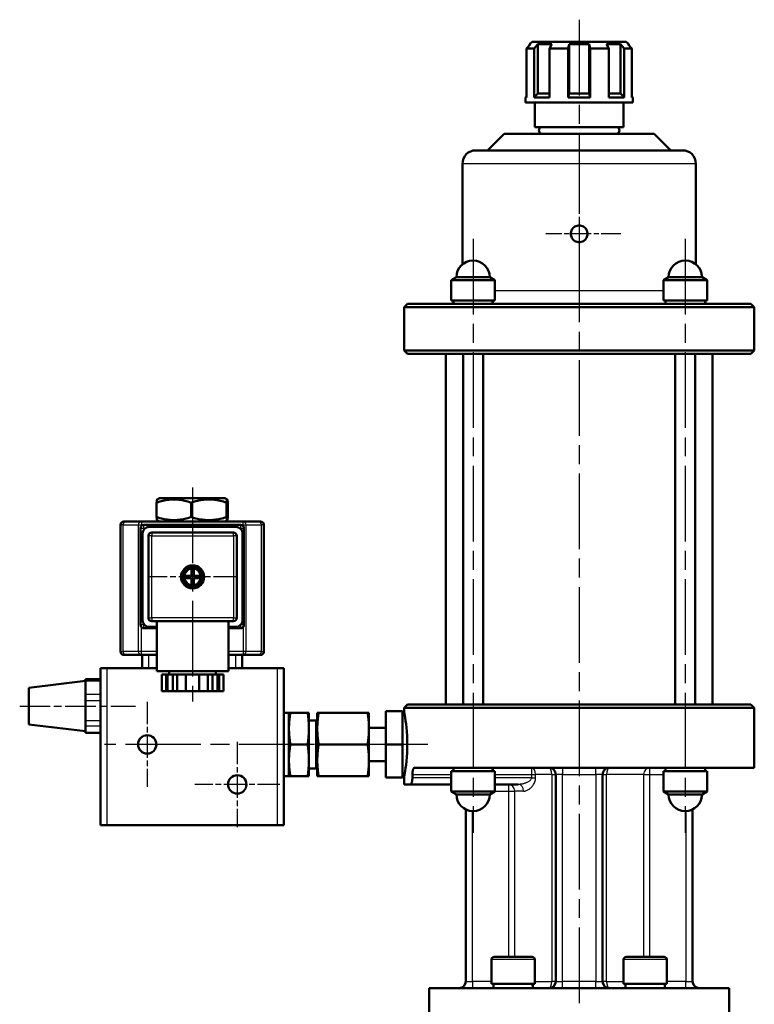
# Model space of a CAD drawing. Header units: millimetres. Extents: x 89 to 660, y 210 to 965.
# Tile 3 of 4: x 90 to 310, y 670 to 965. Entities that reach past the tile are written whole.
import ezdxf

# ---------------------------------------------------------------- set-up
doc = ezdxf.new("R2010")
doc.units = ezdxf.units.MM
doc.header["$LTSCALE"] = 4
doc.linetypes.add('CHAIN', pattern=[0.3543, 0.2362, -0.0295, 0.0591, -0.0295])
for name, color, linetype, lineweight in [('Mittellinie(DIN)', 4, 'CHAIN', 25), ('Mittelpunktmarkierung(DIN)', 4, 'CHAIN', 25), ('Sichtbare Kanten(DIN)', 7, 'Continuous', 50), ('Sichtbare tangentiale Kanten(DIN)', 3, 'Continuous', 25)]:
    doc.layers.add(name, color=color, linetype=linetype, lineweight=lineweight)

msp = doc.modelspace()

# ---------------------------------------------------------------- linework, layer by layer
at = {"layer": 'Mittellinie(DIN)', "linetype": 'CHAIN', "ltscale": 23.990969}
for p, q in [((257.81, 965.47), (257.81, 479.31)), ((225.99, 899.81), (225.99, 721.81)), ((289.63, 899.81), (289.63, 721.81))]:
    msp.add_line(p, q, dxfattribs=at)
at = {"layer": 'Mittellinie(DIN)', "linetype": 'CHAIN', "ltscale": 9.644278}
msp.add_line((90.1, 759.81), (124.82, 759.81), dxfattribs=at)
at = {"layer": 'Mittelpunktmarkierung(DIN)', "linetype": 'CHAIN', "ltscale": 6.944946}
msp.add_line((257.81, 913.81), (257.81, 888.81), dxfattribs=at)
at = {"layer": 'Mittelpunktmarkierung(DIN)', "linetype": 'CHAIN', "ltscale": 6.250442}
msp.add_line((270.31, 901.31), (247.81, 901.31), dxfattribs=at)
at = {"layer": 'Mittelpunktmarkierung(DIN)', "linetype": 'CHAIN', "ltscale": 23.990969}
for p, q in [((141.92, 825.32), (141.92, 761.19)), ((212.45, 748.31), (115.57, 748.31))]:
    msp.add_line(p, q, dxfattribs=at)
at = {"layer": 'Mittelpunktmarkierung(DIN)', "linetype": 'CHAIN', "ltscale": 7.333869}
msp.add_line((155.12, 798.51), (128.72, 798.51), dxfattribs=at)
at = {"layer": 'Mittelpunktmarkierung(DIN)', "linetype": 'CHAIN', "ltscale": 7.083847}
for p, q in [((128.32, 761.06), (128.32, 735.56)), ((155.32, 749.06), (155.32, 723.56)), ((168.07, 736.31), (142.57, 736.31))]:
    msp.add_line(p, q, dxfattribs=at)
at = {"layer": 'Sichtbare Kanten(DIN)'}
for p, q in [((243.27, 958.11), (242.04, 956.86)), ((242.04, 956.86), (242.04, 942.11)), ((244.36, 956.86), (242.04, 956.86)), ((243.71, 958.86), (242.96, 958.11)), ((243.27, 958.11), (242.96, 958.11)), ((242.96, 958.11), (242.96, 957.8)), ((243.71, 958.86), (271.91, 958.86)), ((244.36, 956.86), (245.41, 958.11)), ((244.36, 942.11), (244.36, 956.86)), ((245.41, 958.11), (245.41, 943.36)), ((249.65, 958.11), (245.41, 958.11)), ((249.65, 958.11), (248.96, 956.86)), ((248.96, 956.86), (248.96, 942.11)), ((254.56, 956.86), (248.96, 956.86)), ((254.56, 956.86), (254.81, 958.11)), ((254.56, 942.11), (254.56, 956.86)), ((254.81, 958.11), (254.81, 943.36)), ((260.81, 958.11), (254.81, 958.11)), ((260.81, 958.11), (260.81, 943.36)), ((260.81, 958.11), (261.06, 956.86)), ((261.06, 956.86), (261.06, 942.11)), ((266.66, 956.86), (261.06, 956.86)), ((266.66, 956.86), (265.98, 958.11)), ((270.22, 958.11), (265.98, 958.11)), ((266.66, 942.11), (266.66, 956.86)), ((270.22, 958.11), (270.22, 943.36)), ((270.22, 958.11), (271.26, 956.86)), ((271.26, 956.86), (271.26, 942.11)), ((273.58, 956.86), (271.26, 956.86)), ((271.91, 958.86), (272.66, 958.11)), ((273.58, 956.86), (272.36, 958.11)), ((272.66, 958.11), (272.36, 958.11)), ((272.66, 958.11), (272.66, 957.8)), ((273.58, 942.11), (273.58, 956.86)), ((242.04, 942.44), (241.71, 942.11)), ((242.04, 942.11), (241.71, 942.11)), ((241.71, 940.66), (241.71, 942.11)), ((245.41, 943.36), (244.36, 942.11)), ((248.96, 942.11), (244.36, 942.11)), ((245.41, 943.36), (248.96, 943.36)), ((254.81, 943.36), (254.56, 942.11)), ((261.06, 942.11), (254.56, 942.11)), ((254.81, 943.36), (260.81, 943.36)), ((261.06, 942.11), (260.81, 943.36)), ((266.66, 943.36), (270.22, 943.36)), ((271.26, 942.11), (266.66, 942.11)), ((271.26, 942.11), (270.22, 943.36)), ((273.58, 942.44), (273.91, 942.11)), ((273.91, 942.11), (273.58, 942.11)), ((273.91, 940.66), (273.91, 942.11)), ((273.91, 940.66), (241.71, 940.66)), ((244.51, 933.31), (244.51, 940.66)), ((271.11, 933.31), (271.11, 940.66)), ((271.11, 933.31), (244.51, 933.31)), ((235.31, 931.31), (230.31, 926.31)), ((235.31, 931.31), (280.31, 931.31)), ((280.31, 931.31), (285.31, 926.31)), ((226.81, 926.31), (288.81, 926.31)), ((222.81, 892.17), (222.81, 922.31)), ((292.81, 892.17), (292.81, 922.31)), ((220.99, 888.31), (219.49, 887.45)), ((220.99, 888.31), (230.99, 888.31)), ((230.99, 888.31), (232.49, 887.45)), ((284.63, 888.31), (283.13, 887.45)), ((284.63, 888.31), (294.63, 888.31)), ((294.63, 888.31), (296.13, 887.45)), ((232.49, 887.45), (219.49, 887.45)), ((219.49, 887.45), (219.49, 881.31)), ((232.49, 887.45), (232.49, 881.31)), ((296.13, 887.45), (283.13, 887.45)), ((283.13, 887.45), (283.13, 881.31)), ((296.13, 887.45), (296.13, 881.31)), ((206.31, 880.31), (205.31, 879.31)), ((310.31, 879.31), (205.31, 879.31)), ((205.31, 866.31), (205.31, 879.31)), ((206.31, 880.31), (309.31, 880.31)), ((232.49, 881.31), (219.49, 881.31)), ((220.09, 880.31), (220.09, 881.31)), ((231.89, 880.74), (231.89, 881.31)), ((296.13, 881.31), (283.13, 881.31)), ((283.73, 880.31), (283.73, 881.31)), ((295.53, 880.31), (295.53, 881.31)), ((309.31, 880.31), (310.31, 879.31)), ((310.31, 866.31), (310.31, 879.31)), ((205.31, 866.31), (310.31, 866.31)), ((206.31, 865.31), (205.31, 866.31)), ((309.31, 865.31), (206.31, 865.31)), ((217.81, 760.31), (217.81, 865.31)), ((222.99, 865.31), (222.99, 760.31)), ((228.99, 865.31), (228.99, 760.31)), ((286.63, 865.31), (286.63, 760.31)), ((292.63, 865.31), (292.63, 760.31)), ((297.81, 760.31), (297.81, 865.31)), ((309.31, 865.31), (310.31, 866.31)), ((131.15, 816.44), (131.15, 820.78)), ((132, 822.11), (131.31, 821.72)), ((151.64, 822.11), (132, 822.11)), ((141.47, 816.44), (141.47, 820.78)), ((151.64, 822.11), (152.32, 821.72)), ((152.14, 816.44), (152.14, 820.78)), ((152.49, 816.44), (152.49, 820.78)), ((121.32, 815.11), (122.04, 815.11)), ((126.58, 815.11), (122.04, 815.11)), ((157.05, 815.11), (126.58, 815.11)), ((132, 815.11), (131.31, 815.51)), ((151.64, 815.11), (152.32, 815.51)), ((161.59, 815.11), (157.05, 815.11)), ((161.59, 815.11), (162.32, 815.11)), ((120.32, 776.11), (120.32, 814.11)), ((126.32, 784.11), (126.32, 813.11)), ((126.92, 811.51), (126.92, 785.51)), ((127.32, 814.11), (156.32, 814.11)), ((154.92, 813.51), (128.92, 813.51)), ((154.17, 811.76), (129.67, 811.76)), ((156.92, 785.51), (156.92, 811.51)), ((157.32, 813.11), (157.32, 784.11)), ((163.32, 776.11), (163.32, 814.11)), ((128.67, 810.76), (128.67, 786.26)), ((155.17, 786.26), (155.17, 810.76)), ((141.57, 800.84), (141.57, 801.24)), ((141.57, 798.86), (141.57, 800.84)), ((142.27, 801.24), (142.27, 800.84)), ((142.27, 800.84), (142.27, 798.86)), ((139.19, 798.86), (139.59, 798.86)), ((139.59, 798.16), (139.19, 798.16)), ((139.59, 798.86), (141.57, 798.86)), ((141.57, 798.16), (139.59, 798.16)), ((141.57, 796.19), (141.57, 798.16)), ((142.27, 798.86), (144.24, 798.86)), ((142.27, 798.16), (142.27, 796.19)), ((144.24, 798.16), (142.27, 798.16)), ((144.24, 798.86), (144.64, 798.86)), ((144.64, 798.16), (144.24, 798.16)), ((141.57, 795.79), (141.57, 796.19)), ((142.27, 796.19), (142.27, 795.79)), ((129.67, 785.26), (141.92, 785.26)), ((131.17, 785.26), (131.17, 770.26)), ((141.92, 785.26), (154.17, 785.26)), ((152.67, 785.26), (152.67, 770.26)), ((131.17, 783.11), (127.32, 783.11)), ((128.92, 783.51), (131.17, 783.51)), ((152.67, 783.51), (154.92, 783.51)), ((156.32, 783.11), (152.67, 783.11)), ((122.04, 775.11), (121.32, 775.11)), ((122.04, 775.11), (126.58, 775.11)), ((126.58, 775.11), (131.17, 775.11)), ((126.82, 775.11), (126.82, 771.11)), ((152.67, 775.11), (157.05, 775.11)), ((156.82, 771.11), (156.82, 775.11)), ((157.05, 775.11), (161.59, 775.11)), ((162.32, 775.11), (161.59, 775.11)), ((114.32, 771.11), (116.32, 771.11)), ((114.32, 771.11), (114.32, 724.11)), ((131.17, 771.11), (116.32, 771.11)), ((131.17, 771.11), (128.82, 771.11)), ((152.67, 770.26), (131.17, 770.26)), ((134.92, 770.26), (134.92, 769.26)), ((148.92, 770.26), (148.92, 769.26)), ((167.32, 771.11), (152.67, 771.11)), ((154.82, 771.11), (152.67, 771.11)), ((167.32, 771.11), (169.32, 771.11)), ((169.32, 724.11), (169.32, 771.11)), ((92.82, 765.31), (109.82, 767.31)), ((109.82, 767.39), (109.82, 767.89)), ((114.32, 767.89), (109.82, 767.89)), ((109.82, 766.3), (109.82, 767.39)), ((133.99, 769.26), (132.68, 769.26)), ((132.68, 769.26), (132.68, 764.26)), ((134.42, 769.26), (133.99, 769.26)), ((133.99, 764.26), (133.99, 769.26)), ((135.99, 769.26), (134.42, 769.26)), ((134.42, 764.26), (134.42, 769.26)), ((137.3, 769.26), (135.99, 769.26)), ((135.99, 769.26), (135.99, 764.26)), ((139.92, 769.26), (137.3, 769.26)), ((137.3, 769.26), (137.3, 764.26)), ((143.92, 769.26), (139.92, 769.26)), ((139.92, 764.26), (139.92, 769.26)), ((146.54, 769.26), (143.92, 769.26)), ((143.92, 769.26), (143.92, 764.26)), ((147.85, 769.26), (146.54, 769.26)), ((146.54, 769.26), (146.54, 764.26)), ((149.41, 769.26), (147.85, 769.26)), ((147.85, 764.26), (147.85, 769.26)), ((149.85, 769.26), (149.41, 769.26)), ((149.41, 764.26), (149.41, 769.26)), ((151.15, 769.26), (149.85, 769.26)), ((149.85, 769.26), (149.85, 764.26)), ((151.15, 769.26), (151.15, 764.26)), ((92.82, 765.31), (92.82, 754.31)), ((109.82, 766.3), (109.82, 764.4)), ((109.82, 763.31), (109.82, 764.4)), ((132.68, 764.26), (133.99, 764.26)), ((134.42, 764.26), (133.99, 764.26)), ((135.99, 764.26), (134.42, 764.26)), ((135.99, 764.26), (137.3, 764.26)), ((137.3, 764.26), (139.92, 764.26)), ((143.92, 764.26), (139.92, 764.26)), ((143.92, 764.26), (146.54, 764.26)), ((146.54, 764.26), (147.85, 764.26)), ((149.41, 764.26), (147.85, 764.26)), ((149.85, 764.26), (149.41, 764.26)), ((149.85, 764.26), (151.15, 764.26)), ((109.82, 761.42), (109.82, 763.31)), ((109.82, 759.79), (109.82, 761.42)), ((109.82, 759.79), (109.82, 756.97)), ((204.81, 758.27), (199.81, 758.27)), ((199.81, 748.31), (199.81, 758.27)), ((204.81, 758.27), (204.81, 748.31)), ((206.31, 760.31), (205.31, 759.31)), ((310.31, 759.31), (205.31, 759.31)), ((205.31, 758.31), (205.31, 759.31)), ((206.31, 760.31), (309.31, 760.31)), ((309.31, 760.31), (310.31, 759.31)), ((310.31, 741.31), (310.31, 759.31)), ((109.82, 755.34), (109.82, 756.97)), ((109.82, 753.84), (109.82, 755.34)), ((170.81, 757.81), (169.38, 757.81)), ((171.21, 757.81), (170.81, 757.81)), ((170.81, 738.81), (170.81, 757.81)), ((170.81, 757.81), (170.81, 757.81)), ((171.21, 757.81), (176.42, 757.81)), ((176.81, 757.81), (176.42, 757.81)), ((176.81, 738.81), (176.81, 757.81)), ((176.81, 757.81), (176.81, 757.81)), ((179, 755.5), (176.81, 755.5)), ((179, 755.5), (179.31, 755.81)), ((179, 741.13), (179, 755.5)), ((179.7, 757.81), (179.31, 757.81)), ((179.31, 753.18), (179.31, 757.81)), ((194.42, 757.81), (179.7, 757.81)), ((194.81, 757.81), (194.42, 757.81)), ((194.81, 753.18), (194.81, 757.81)), ((205.4, 757.81), (204.81, 757.81)), ((92.82, 754.31), (109.82, 752.31)), ((109.82, 753.31), (109.82, 753.84)), ((109.82, 753.31), (109.82, 752.38)), ((109.82, 751.85), (109.82, 752.38)), ((179.31, 752.95), (179.31, 753.18)), ((179.31, 743.68), (179.31, 752.95)), ((199.81, 753.31), (194.81, 753.31)), ((194.81, 753.18), (194.81, 752.95)), ((194.81, 743.68), (194.81, 752.95)), ((109.82, 751.74), (109.82, 751.85)), ((109.82, 751.74), (114.32, 751.74)), ((171.21, 748.31), (176.42, 748.31)), ((194.42, 748.31), (179.7, 748.31)), ((199.81, 748.31), (204.81, 748.31)), ((199.81, 738.35), (199.81, 748.31)), ((204.81, 748.31), (204.81, 738.35)), ((179.31, 743.45), (179.31, 743.68)), ((194.81, 743.68), (194.81, 743.45)), ((179, 741.13), (176.81, 741.13)), ((179, 741.13), (179.31, 740.81)), ((179.31, 738.81), (179.31, 743.45)), ((194.81, 738.81), (194.81, 743.45)), ((199.81, 743.31), (194.81, 743.31)), ((208.49, 741.31), (310.31, 741.31)), ((220.09, 740.31), (220.09, 741.31)), ((231.89, 740.46), (231.89, 741.31)), ((283.73, 740.31), (283.73, 741.31)), ((295.53, 740.31), (295.53, 741.31)), ((170.81, 738.81), (169.38, 738.81)), ((170.81, 738.81), (171.21, 738.81)), ((170.81, 738.81), (170.81, 738.81)), ((171.21, 738.81), (176.42, 738.81)), ((176.42, 738.81), (176.81, 738.81)), ((176.81, 738.81), (176.81, 738.81)), ((179.31, 738.81), (179.7, 738.81)), ((194.42, 738.81), (179.7, 738.81)), ((194.42, 738.81), (194.81, 738.81)), ((199.81, 738.35), (204.81, 738.35)), ((205.4, 738.81), (204.81, 738.81)), ((205.31, 736.31), (205.31, 738.31)), ((207.81, 739.31), (207.81, 738.31)), ((219.49, 740.31), (232.49, 740.31)), ((219.49, 734.18), (219.49, 740.31)), ((232.49, 734.18), (232.49, 740.31)), ((250.81, 739.31), (250.81, 677.31)), ((264.81, 677.31), (264.81, 739.31)), ((283.13, 740.31), (296.13, 740.31)), ((283.13, 734.18), (283.13, 740.31)), ((296.13, 734.18), (296.13, 740.31)), ((207.21, 736.31), (205.31, 736.31)), ((207.21, 736.31), (219.49, 736.31)), ((232.49, 736.31), (239.56, 736.31)), ((219.49, 734.18), (232.49, 734.18)), ((220.99, 733.31), (219.49, 734.18)), ((230.99, 733.31), (220.99, 733.31)), ((230.99, 733.31), (232.49, 734.18)), ((283.13, 734.18), (296.13, 734.18)), ((284.63, 733.31), (283.13, 734.18)), ((294.63, 733.31), (284.63, 733.31)), ((294.63, 733.31), (296.13, 734.18)), ((223.81, 728.81), (223.81, 677.31)), ((291.81, 677.31), (291.81, 728.81)), ((116.32, 724.11), (114.32, 724.11)), ((167.32, 724.11), (116.32, 724.11)), ((169.32, 724.11), (167.32, 724.11)), ((232.31, 684.61), (243.71, 684.61)), ((271.91, 684.61), (283.31, 684.61)), ((231.51, 683.81), (231.51, 676.61)), ((244.51, 683.81), (244.51, 676.61)), ((271.11, 683.81), (271.11, 676.61)), ((284.11, 683.81), (284.11, 676.61)), ((231.51, 676.61), (244.51, 676.61)), ((232.11, 675.31), (232.11, 676.61)), ((243.91, 675.76), (243.91, 676.61)), ((271.11, 676.61), (284.11, 676.61)), ((271.71, 675.31), (271.71, 676.61)), ((283.51, 675.76), (283.51, 676.61)), ((212.81, 675.31), (302.81, 675.31)), ((212.81, 657.31), (212.81, 675.31)), ((302.81, 657.31), (302.81, 675.31))]:
    msp.add_line(p, q, dxfattribs=at)
at = {"layer": 'Sichtbare Kanten(DIN)', "flags": 128}
for points in [[(257.81, 898.81), (257.49, 898.83), (257.17, 898.9), (256.85, 899), (256.56, 899.15), (256.28, 899.33), (256.04, 899.55), (255.83, 899.79), (255.65, 900.06), (255.5, 900.36), (255.4, 900.67), (255.33, 900.99), (255.31, 901.31), (255.33, 901.63), (255.4, 901.95), (255.5, 902.27), (255.65, 902.57), (255.83, 902.84), (256.04, 903.08), (256.28, 903.29), (256.56, 903.48), (256.85, 903.62), (257.17, 903.73), (257.49, 903.79), (257.81, 903.81)], [(257.81, 903.81), (258.13, 903.79), (258.45, 903.73), (258.77, 903.62), (259.07, 903.48), (259.34, 903.29), (259.58, 903.08), (259.79, 902.84), (259.97, 902.57), (260.12, 902.27), (260.23, 901.95), (260.29, 901.63), (260.31, 901.31), (260.29, 900.99), (260.23, 900.67), (260.12, 900.36), (259.97, 900.06), (259.79, 899.79), (259.58, 899.55), (259.34, 899.33), (259.07, 899.15), (258.77, 899), (258.45, 898.9), (258.13, 898.83), (257.81, 898.81)], [(131.15, 820.78), (131.16, 820.86), (131.16, 820.93), (131.17, 821), (131.18, 821.07), (131.19, 821.13), (131.19, 821.19), (131.2, 821.25), (131.21, 821.3), (131.21, 821.35), (131.22, 821.39), (131.23, 821.44), (131.24, 821.47), (131.24, 821.51), (131.25, 821.54), (131.26, 821.57), (131.26, 821.6), (131.27, 821.63), (131.27, 821.65), (131.28, 821.67), (131.29, 821.68), (131.29, 821.7), (131.3, 821.71), (131.31, 821.71), (131.31, 821.72)], [(141.47, 820.78), (140.98, 820.94), (140.51, 821.08), (140.05, 821.21), (139.61, 821.32), (139.18, 821.42), (138.75, 821.5), (138.33, 821.57), (137.92, 821.62), (137.51, 821.67), (137.11, 821.7), (136.71, 821.71), (136.31, 821.72), (135.91, 821.71), (135.51, 821.7), (135.11, 821.67), (134.7, 821.62), (134.29, 821.57), (133.87, 821.5), (133.45, 821.42), (133.01, 821.32), (132.57, 821.21), (132.11, 821.08), (131.64, 820.94), (131.15, 820.78)], [(152.14, 820.78), (151.64, 820.94), (151.15, 821.08), (150.68, 821.21), (150.22, 821.32), (149.77, 821.42), (149.33, 821.5), (148.9, 821.57), (148.47, 821.62), (148.05, 821.67), (147.63, 821.7), (147.22, 821.71), (146.81, 821.72), (146.39, 821.71), (145.98, 821.7), (145.56, 821.67), (145.14, 821.62), (144.72, 821.57), (144.29, 821.5), (143.85, 821.42), (143.4, 821.32), (142.94, 821.21), (142.46, 821.08), (141.98, 820.94), (141.47, 820.78)], [(152.49, 820.78), (152.47, 820.94), (152.45, 821.08), (152.44, 821.21), (152.42, 821.32), (152.41, 821.42), (152.39, 821.5), (152.38, 821.57), (152.37, 821.62), (152.35, 821.67), (152.34, 821.7), (152.33, 821.71), (152.31, 821.72), (152.3, 821.71), (152.29, 821.7), (152.27, 821.67), (152.26, 821.62), (152.25, 821.57), (152.23, 821.5), (152.22, 821.42), (152.2, 821.32), (152.19, 821.21), (152.17, 821.08), (152.16, 820.94), (152.14, 820.78)], [(131.15, 816.44), (131.64, 816.28), (132.11, 816.14), (132.57, 816.02), (133.01, 815.91), (133.45, 815.81), (133.87, 815.73), (134.29, 815.66), (134.7, 815.6), (135.11, 815.56), (135.51, 815.53), (135.91, 815.51), (136.31, 815.51), (136.71, 815.51), (137.11, 815.53), (137.51, 815.56), (137.92, 815.6), (138.33, 815.66), (138.75, 815.73), (139.18, 815.81), (139.61, 815.91), (140.05, 816.02), (140.51, 816.14), (140.98, 816.28), (141.47, 816.44)], [(131.31, 815.51), (131.31, 815.51), (131.3, 815.52), (131.29, 815.53), (131.29, 815.54), (131.28, 815.56), (131.27, 815.58), (131.27, 815.6), (131.26, 815.63), (131.26, 815.65), (131.25, 815.68), (131.24, 815.72), (131.24, 815.75), (131.23, 815.79), (131.22, 815.83), (131.21, 815.88), (131.21, 815.93), (131.2, 815.98), (131.19, 816.04), (131.19, 816.09), (131.18, 816.16), (131.17, 816.22), (131.16, 816.29), (131.16, 816.37), (131.15, 816.44)], [(141.47, 816.44), (141.98, 816.28), (142.46, 816.14), (142.94, 816.02), (143.4, 815.91), (143.85, 815.81), (144.29, 815.73), (144.72, 815.66), (145.14, 815.6), (145.56, 815.56), (145.98, 815.53), (146.39, 815.51), (146.81, 815.51), (147.22, 815.51), (147.63, 815.53), (148.05, 815.56), (148.47, 815.6), (148.9, 815.66), (149.33, 815.73), (149.77, 815.81), (150.22, 815.91), (150.68, 816.02), (151.15, 816.14), (151.64, 816.28), (152.14, 816.44)], [(152.14, 816.44), (152.16, 816.28), (152.17, 816.14), (152.19, 816.02), (152.2, 815.91), (152.22, 815.81), (152.23, 815.73), (152.25, 815.66), (152.26, 815.6), (152.27, 815.56), (152.29, 815.53), (152.3, 815.51), (152.31, 815.51), (152.33, 815.51), (152.34, 815.53), (152.35, 815.56), (152.37, 815.6), (152.38, 815.66), (152.39, 815.73), (152.41, 815.81), (152.42, 815.91), (152.44, 816.02), (152.45, 816.14), (152.47, 816.28), (152.49, 816.44)], [(205.31, 758.31), (205.33, 758.23), (205.37, 757.98), (205.45, 757.55), (205.55, 756.96), (205.67, 756.23), (205.79, 755.38), (205.91, 754.42), (206.03, 753.33), (206.13, 752.14), (206.21, 750.88), (206.26, 749.59), (206.27, 748.31), (206.26, 747.03), (206.21, 745.74), (206.13, 744.48), (206.03, 743.29), (205.91, 742.2), (205.79, 741.24), (205.67, 740.4), (205.55, 739.67), (205.45, 739.08), (205.37, 738.65), (205.33, 738.4), (205.31, 738.31)], [(171.21, 748.31), (171.14, 748.76), (171.08, 749.2), (171.03, 749.62), (170.98, 750.03), (170.94, 750.43), (170.9, 750.82), (170.88, 751.2), (170.85, 751.58), (170.83, 751.96), (170.82, 752.33), (170.81, 752.7), (170.81, 753.06), (170.81, 753.43), (170.82, 753.8), (170.83, 754.17), (170.85, 754.55), (170.88, 754.92), (170.9, 755.31), (170.94, 755.7), (170.98, 756.1), (171.03, 756.51), (171.08, 756.93), (171.14, 757.36), (171.21, 757.81)], [(176.42, 757.81), (176.48, 757.36), (176.54, 756.93), (176.6, 756.51), (176.64, 756.1), (176.68, 755.7), (176.72, 755.31), (176.75, 754.92), (176.77, 754.55), (176.79, 754.17), (176.8, 753.8), (176.81, 753.43), (176.81, 753.06), (176.81, 752.7), (176.8, 752.33), (176.79, 751.96), (176.77, 751.58), (176.75, 751.2), (176.72, 750.82), (176.68, 750.43), (176.64, 750.03), (176.6, 749.62), (176.54, 749.2), (176.48, 748.76), (176.42, 748.31)], [(179.31, 753.18), (179.31, 753.37), (179.32, 753.55), (179.32, 753.74), (179.32, 753.92), (179.33, 754.11), (179.34, 754.29), (179.35, 754.48), (179.36, 754.67), (179.37, 754.85), (179.38, 755.04), (179.4, 755.23), (179.41, 755.42), (179.43, 755.61), (179.45, 755.8), (179.47, 755.99), (179.49, 756.19), (179.51, 756.38), (179.53, 756.58), (179.56, 756.78), (179.59, 756.98), (179.61, 757.19), (179.64, 757.39), (179.67, 757.6), (179.7, 757.81)], [(194.42, 757.81), (194.45, 757.6), (194.48, 757.39), (194.51, 757.19), (194.54, 756.98), (194.56, 756.78), (194.59, 756.58), (194.61, 756.38), (194.63, 756.19), (194.66, 755.99), (194.67, 755.8), (194.69, 755.61), (194.71, 755.42), (194.72, 755.23), (194.74, 755.04), (194.75, 754.85), (194.76, 754.67), (194.77, 754.48), (194.78, 754.29), (194.79, 754.11), (194.8, 753.92), (194.8, 753.74), (194.81, 753.55), (194.81, 753.37), (194.81, 753.18)], [(179.7, 748.31), (179.67, 748.53), (179.64, 748.73), (179.61, 748.94), (179.59, 749.14), (179.56, 749.35), (179.53, 749.55), (179.51, 749.74), (179.49, 749.94), (179.47, 750.13), (179.45, 750.33), (179.43, 750.52), (179.41, 750.71), (179.4, 750.9), (179.38, 751.09), (179.37, 751.27), (179.36, 751.46), (179.35, 751.65), (179.34, 751.83), (179.33, 752.02), (179.32, 752.2), (179.32, 752.39), (179.32, 752.57), (179.31, 752.76), (179.31, 752.95)], [(194.81, 752.95), (194.81, 752.76), (194.81, 752.57), (194.8, 752.39), (194.8, 752.2), (194.79, 752.02), (194.78, 751.83), (194.77, 751.65), (194.76, 751.46), (194.75, 751.27), (194.74, 751.09), (194.72, 750.9), (194.71, 750.71), (194.69, 750.52), (194.67, 750.33), (194.66, 750.13), (194.63, 749.94), (194.61, 749.74), (194.59, 749.55), (194.56, 749.35), (194.54, 749.14), (194.51, 748.94), (194.48, 748.73), (194.45, 748.53), (194.42, 748.31)], [(171.21, 738.81), (171.14, 739.26), (171.08, 739.7), (171.03, 740.12), (170.98, 740.53), (170.94, 740.93), (170.9, 741.32), (170.88, 741.7), (170.85, 742.08), (170.83, 742.46), (170.82, 742.83), (170.81, 743.2), (170.81, 743.56), (170.81, 743.93), (170.82, 744.3), (170.83, 744.67), (170.85, 745.04), (170.88, 745.42), (170.9, 745.81), (170.94, 746.2), (170.98, 746.6), (171.03, 747.01), (171.08, 747.43), (171.14, 747.86), (171.21, 748.31)], [(176.42, 748.31), (176.48, 747.86), (176.54, 747.43), (176.6, 747.01), (176.64, 746.6), (176.68, 746.2), (176.72, 745.81), (176.75, 745.42), (176.77, 745.04), (176.79, 744.67), (176.8, 744.3), (176.81, 743.93), (176.81, 743.56), (176.81, 743.2), (176.8, 742.83), (176.79, 742.46), (176.77, 742.08), (176.75, 741.7), (176.72, 741.32), (176.68, 740.93), (176.64, 740.53), (176.6, 740.12), (176.54, 739.7), (176.48, 739.26), (176.42, 738.81)], [(179.31, 743.68), (179.31, 743.87), (179.32, 744.05), (179.32, 744.24), (179.32, 744.42), (179.33, 744.61), (179.34, 744.79), (179.35, 744.98), (179.36, 745.17), (179.37, 745.35), (179.38, 745.54), (179.4, 745.73), (179.41, 745.92), (179.43, 746.11), (179.45, 746.3), (179.47, 746.49), (179.49, 746.69), (179.51, 746.88), (179.53, 747.08), (179.56, 747.28), (179.59, 747.48), (179.61, 747.69), (179.64, 747.89), (179.67, 748.1), (179.7, 748.31)], [(194.42, 748.31), (194.45, 748.1), (194.48, 747.89), (194.51, 747.69), (194.54, 747.48), (194.56, 747.28), (194.59, 747.08), (194.61, 746.88), (194.63, 746.69), (194.66, 746.49), (194.67, 746.3), (194.69, 746.11), (194.71, 745.92), (194.72, 745.73), (194.74, 745.54), (194.75, 745.35), (194.76, 745.17), (194.77, 744.98), (194.78, 744.79), (194.79, 744.61), (194.8, 744.42), (194.8, 744.24), (194.81, 744.05), (194.81, 743.87), (194.81, 743.68)], [(179.7, 738.81), (179.67, 739.03), (179.64, 739.23), (179.61, 739.44), (179.59, 739.64), (179.56, 739.85), (179.53, 740.05), (179.51, 740.24), (179.49, 740.44), (179.47, 740.63), (179.45, 740.83), (179.43, 741.02), (179.41, 741.21), (179.4, 741.4), (179.38, 741.59), (179.37, 741.77), (179.36, 741.96), (179.35, 742.15), (179.34, 742.33), (179.33, 742.52), (179.32, 742.7), (179.32, 742.89), (179.32, 743.07), (179.31, 743.26), (179.31, 743.45)], [(194.81, 743.45), (194.81, 743.26), (194.81, 743.07), (194.8, 742.89), (194.8, 742.7), (194.79, 742.52), (194.78, 742.33), (194.77, 742.15), (194.76, 741.96), (194.75, 741.77), (194.74, 741.59), (194.72, 741.4), (194.71, 741.21), (194.69, 741.02), (194.67, 740.83), (194.66, 740.63), (194.63, 740.44), (194.61, 740.24), (194.59, 740.05), (194.56, 739.85), (194.54, 739.64), (194.51, 739.44), (194.48, 739.23), (194.45, 739.03), (194.42, 738.81)], [(208.49, 741.31), (208.45, 741.31), (208.4, 741.3), (208.36, 741.28), (208.31, 741.25), (208.27, 741.21), (208.23, 741.17), (208.19, 741.12), (208.15, 741.06), (208.11, 740.99), (208.07, 740.91), (208.04, 740.83), (208.01, 740.75), (207.98, 740.66), (207.95, 740.56), (207.92, 740.45), (207.9, 740.34), (207.88, 740.22), (207.86, 740.1), (207.84, 739.97), (207.83, 739.84), (207.82, 739.71), (207.81, 739.58), (207.81, 739.44), (207.81, 739.31)], [(207.81, 738.31), (207.81, 738.18), (207.8, 738.05), (207.8, 737.92), (207.79, 737.79), (207.77, 737.66), (207.76, 737.54), (207.74, 737.41), (207.72, 737.3), (207.7, 737.18), (207.67, 737.08), (207.65, 736.98), (207.62, 736.89), (207.59, 736.8), (207.56, 736.72), (207.53, 736.65), (207.5, 736.58), (207.46, 736.51), (207.43, 736.46), (207.39, 736.42), (207.35, 736.38), (207.32, 736.35), (207.28, 736.33), (207.25, 736.32), (207.21, 736.31)]]:
    msp.add_lwpolyline(points, dxfattribs=at)
at = {"layer": 'Sichtbare Kanten(DIN)'}
for centre, radius in [((141.92, 798.51), 3.45), ((141.92, 798.51), 3.2), ((128.32, 748.31), 2.75), ((155.32, 736.31), 2.75)]:
    msp.add_circle(centre, radius, dxfattribs=at)
for centre, radius, start, end in [((246.74, 932.31), 1, 90, 270), ((268.89, 932.31), 1, 270, 90), ((226.81, 922.31), 4, 90, 180), ((288.81, 922.31), 4, 0, 90), ((225.99, 888.31), 5, 0, 180), ((289.63, 888.31), 5, 0, 180), ((218.81, 884.31), 4, 270, 288.6659), ((296.81, 884.31), 4, 251.3341, 270), ((121.32, 814.11), 1, 90, 180), ((162.32, 814.11), 1, 0, 90), ((127.32, 813.11), 1, 90, 180), ((128.92, 811.51), 2, 90, 180), ((129.67, 810.76), 1, 90, 180), ((154.17, 810.76), 1, 0, 90), ((154.92, 811.51), 2, 0, 90), ((156.32, 813.11), 1, 0, 90), ((141.92, 798.51), 2.75, 97.312, 172.688), ((141.92, 798.51), 2.75, 82.688, 97.312), ((141.92, 798.51), 2.75, 7.312, 82.688), ((141.92, 798.51), 2.75, 172.688, 187.312), ((141.92, 798.51), 2.75, 187.312, 262.688), ((141.92, 798.51), 2.75, 277.312, 352.688), ((141.92, 798.51), 2.75, 352.688, 7.312), ((141.92, 798.51), 2.75, 262.688, 277.312), ((128.92, 785.51), 2, 180, 270), ((129.67, 786.26), 1, 180, 270), ((154.17, 786.26), 1, 270, 0), ((154.92, 785.51), 2, 270, 0), ((127.32, 784.11), 1, 180, 270), ((156.32, 784.11), 1, 270, 0), ((121.32, 776.11), 1, 180, 270), ((162.32, 776.11), 1, 270, 0), ((169.38, 757.24), 0.57, 90, 96.4926), ((248.81, 739.31), 2, 0, 90), ((266.81, 739.31), 2, 90, 180), ((169.38, 739.38), 0.57, 263.5074, 270), ((225.99, 733.31), 5, 180, 0), ((289.63, 733.31), 5, 180, 0), ((232.31, 683.81), 0.8, 90, 180), ((243.71, 683.81), 0.8, 0, 90), ((271.91, 683.81), 0.8, 90, 180), ((283.31, 683.81), 0.8, 0, 90), ((221.81, 677.31), 2, 270, 0), ((248.81, 677.31), 2, 270, 0), ((266.81, 677.31), 2, 180, 270), ((293.81, 677.31), 2, 180, 270)]:
    msp.add_arc(centre, radius, start, end, dxfattribs=at)
for centre, major_axis, ratio, start_param, end_param in [((225.99, 879.86), (0.02, -10.22), 0.577346, 1.613545, 1.711868), ((225.99, 880.76), (0.02, -10.22), 0.577346, 1.525381, 1.623277), ((225.99, 739.56), (0, -10.22), 0.57735, 1.644287, 1.742926), ((225.99, 740.46), (0, -10.22), 0.57735, 1.556085, 1.654037), ((238.01, 674.86), (0, -10.22), 0.57735, 1.614878, 1.742926), ((238.01, 675.76), (0, -10.22), 0.57735, 1.526714, 1.654037), ((277.61, 674.86), (0, -10.22), 0.57735, 1.614878, 1.742926), ((277.61, 675.76), (0, -10.22), 0.57735, 1.526714, 1.654037)]:
    msp.add_ellipse(centre, major_axis=major_axis, ratio=ratio, start_param=start_param, end_param=end_param, dxfattribs=at)
at = {"layer": 'Sichtbare tangentiale Kanten(DIN)'}
for p, q in [((292.81, 922.31), (222.81, 922.31)), ((232.49, 884.31), (283.13, 884.31)), ((126.58, 815.11), (126.58, 814.11)), ((157.05, 814.11), (157.05, 815.11)), ((121.08, 814.11), (120.32, 814.11)), ((121.08, 814.11), (125.62, 814.11)), ((121.08, 776.11), (121.08, 814.11)), ((125.62, 814.11), (126.58, 814.11)), ((125.62, 814.11), (125.62, 776.11)), ((126.32, 813.11), (127.32, 813.11)), ((126.58, 813.79), (126.58, 814.11)), ((126.58, 814.11), (127.32, 814.11)), ((127.32, 813.11), (127.32, 814.11)), ((127.32, 812.71), (127.32, 813.11)), ((127.32, 813.11), (127.72, 813.11)), ((129.67, 811.76), (129.67, 810.76)), ((154.17, 810.76), (154.17, 811.76)), ((156.12, 813.11), (156.32, 813.11)), ((156.32, 814.11), (156.32, 813.11)), ((156.32, 814.11), (157.05, 814.11)), ((156.32, 813.11), (157.32, 813.11)), ((156.32, 813.11), (156.32, 812.94)), ((157.05, 814.11), (158.02, 814.11)), ((157.05, 814.11), (157.05, 813.79)), ((158.02, 776.11), (158.02, 814.11)), ((158.02, 814.11), (162.56, 814.11)), ((163.32, 814.11), (162.56, 814.11)), ((162.56, 776.11), (162.56, 814.11)), ((129.67, 810.76), (128.67, 810.76)), ((129.67, 786.26), (129.67, 810.76)), ((129.67, 810.76), (154.17, 810.76)), ((155.17, 810.76), (154.17, 810.76)), ((154.17, 810.76), (154.17, 786.26)), ((128.67, 786.26), (129.67, 786.26)), ((129.67, 786.26), (129.67, 785.26)), ((154.17, 786.26), (129.67, 786.26)), ((154.17, 786.26), (155.17, 786.26)), ((154.17, 785.26), (154.17, 786.26)), ((127.32, 784.11), (126.32, 784.11)), ((126.58, 776.11), (126.58, 783.44)), ((127.32, 784.11), (127.32, 784.31)), ((127.49, 784.11), (127.32, 784.11)), ((127.32, 783.11), (127.32, 784.11)), ((156.32, 784.08), (156.32, 783.11)), ((157.32, 784.11), (156.35, 784.11)), ((157.05, 783.44), (157.05, 776.11)), ((120.32, 776.11), (121.08, 776.11)), ((125.62, 776.11), (121.08, 776.11)), ((126.58, 776.11), (125.62, 776.11)), ((131.17, 776.11), (126.58, 776.11)), ((126.58, 775.11), (126.58, 776.11)), ((157.05, 776.11), (152.67, 776.11)), ((158.02, 776.11), (157.05, 776.11)), ((157.05, 776.11), (157.05, 775.11)), ((162.56, 776.11), (158.02, 776.11)), ((162.56, 776.11), (163.32, 776.11)), ((128.82, 771.11), (128.82, 775.11)), ((154.82, 775.11), (154.82, 771.11)), ((116.32, 724.11), (116.32, 771.11)), ((167.32, 771.11), (167.32, 724.11)), ((109.82, 767.39), (114.32, 767.39)), ((114.32, 763.31), (109.82, 763.31)), ((109.82, 761.42), (114.32, 761.42)), ((114.32, 755.34), (109.82, 755.34)), ((169.38, 738.81), (169.38, 757.81)), ((109.82, 753.84), (114.32, 753.84)), ((114.32, 751.85), (109.82, 751.85)), ((243.49, 741.31), (243.49, 739.31)), ((252.81, 741.31), (252.81, 739.31)), ((262.81, 739.31), (262.81, 741.31)), ((278.98, 739.31), (278.98, 741.31)), ((207.81, 739.31), (219.49, 739.31)), ((219.49, 738.31), (207.81, 738.31)), ((232.49, 739.31), (243.49, 739.31)), ((243.49, 738.31), (232.49, 738.31)), ((243.49, 739.31), (244.74, 739.31)), ((243.49, 739.31), (243.49, 738.31)), ((243.49, 738.31), (244.74, 738.31)), ((249.59, 739.31), (244.74, 739.31)), ((244.74, 738.31), (244.74, 739.31)), ((249.59, 739.31), (250.81, 739.31)), ((249.59, 739.31), (249.59, 677.31)), ((252.81, 739.31), (250.81, 739.31)), ((252.81, 677.31), (252.81, 739.31)), ((252.81, 739.31), (262.81, 739.31)), ((264.81, 739.31), (262.81, 739.31)), ((262.81, 739.31), (262.81, 677.31)), ((264.81, 739.31), (266.03, 739.31)), ((266.03, 677.31), (266.03, 739.31)), ((277.14, 739.31), (266.03, 739.31)), ((277.14, 739.31), (277.14, 684.61)), ((277.14, 739.31), (278.98, 739.31)), ((278.98, 684.61), (278.98, 739.31)), ((278.98, 739.31), (283.13, 739.31)), ((236.65, 736.31), (236.65, 734.31)), ((232.49, 734.31), (236.65, 734.31)), ((236.65, 734.31), (238.49, 734.31)), ((236.65, 734.31), (236.65, 684.61)), ((241.15, 734.31), (238.49, 734.31)), ((238.49, 684.61), (238.49, 734.31)), ((225.81, 677.31), (225.81, 728.32)), ((289.81, 728.32), (289.81, 677.31)), ((244.51, 683.81), (231.51, 683.81)), ((284.11, 683.81), (271.11, 683.81)), ((223.81, 677.31), (225.81, 677.31)), ((231.51, 677.31), (225.81, 677.31)), ((225.81, 677.31), (225.81, 675.31)), ((244.51, 677.31), (249.59, 677.31)), ((250.81, 677.31), (249.59, 677.31)), ((250.81, 677.31), (252.81, 677.31)), ((252.81, 675.31), (252.81, 677.31)), ((262.81, 677.31), (252.81, 677.31)), ((262.81, 675.31), (262.81, 677.31)), ((262.81, 677.31), (264.81, 677.31)), ((266.03, 677.31), (264.81, 677.31)), ((266.03, 677.31), (271.11, 677.31)), ((289.81, 677.31), (284.11, 677.31)), ((289.81, 675.31), (289.81, 677.31)), ((289.81, 677.31), (291.81, 677.31))]:
    msp.add_line(p, q, dxfattribs=at)
at = {"layer": 'Sichtbare tangentiale Kanten(DIN)', "flags": 128}
for points in [[(243.49, 738.31), (243.48, 738.16), (243.43, 738), (243.36, 737.85), (243.26, 737.71), (243.14, 737.57), (243, 737.44), (242.85, 737.32), (242.69, 737.21), (242.52, 737.1), (242.34, 737), (242.15, 736.91), (241.96, 736.82), (241.76, 736.74), (241.56, 736.67), (241.36, 736.6), (241.16, 736.54), (240.96, 736.49), (240.75, 736.44), (240.55, 736.41), (240.35, 736.37), (240.15, 736.35), (239.95, 736.33), (239.76, 736.32), (239.56, 736.31)], [(241.15, 734.31), (241.33, 734.32), (241.5, 734.34), (241.69, 734.38), (241.87, 734.43), (242.05, 734.5), (242.24, 734.58), (242.42, 734.67), (242.61, 734.77), (242.79, 734.89), (242.98, 735.03), (243.16, 735.17), (243.34, 735.33), (243.51, 735.5), (243.68, 735.68), (243.85, 735.88), (244, 736.1), (244.15, 736.33), (244.29, 736.57), (244.42, 736.83), (244.53, 737.1), (244.62, 737.39), (244.68, 737.69), (244.72, 738), (244.74, 738.31)]]:
    msp.add_lwpolyline(points, dxfattribs=at)
at = {"layer": 'Sichtbare tangentiale Kanten(DIN)'}
for start, end in [(98.5653, 171.4347), (8.5653, 81.4347), (188.5653, 261.4347), (278.5653, 351.4347)]:
    msp.add_arc((141.92, 798.51), 2.35, start, end, dxfattribs=at)
for centre, major_axis, ratio, start_param, end_param in [((122.04, 814.11), (0, 1), 0.964587, 0, 1.570796), ((126.58, 814.11), (0, 1), 0.964587, 0, 1.570796), ((157.05, 814.11), (0, 1), 0.964587, 4.712389, 6.283185), ((161.59, 814.11), (0, 1), 0.964587, 4.712389, 6.283185), ((122.04, 776.11), (0, -1), 0.964587, 4.712389, 6.283185), ((126.58, 776.11), (0, -1), 0.964587, 4.712389, 6.283185), ((157.05, 776.11), (0, -1), 0.964587, 0, 1.570796), ((161.59, 776.11), (0, -1), 0.964587, 0, 1.570796), ((243.49, 739.31), (0, 2), 0.622514, 4.712389, 6.283185), ((248.81, 739.31), (0, 2), 0.391304, 4.712389, 6.283185), ((266.81, 739.31), (0, 2), 0.391304, 0, 1.570796), ((278.98, 739.31), (0, 2), 0.920261, 0, 1.570796), ((236.65, 734.31), (0, 2), 0.920261, 4.712389, 6.283185), ((239.56, 734.31), (0, 2), 0.793404, 4.712389, 6.283185), ((248.81, 677.31), (0, -2), 0.391304, 0, 1.570796), ((266.81, 677.31), (0, -2), 0.391304, 4.712389, 6.283185)]:
    msp.add_ellipse(centre, major_axis=major_axis, ratio=ratio, start_param=start_param, end_param=end_param, dxfattribs=at)

doc.saveas('drawing.dxf')
